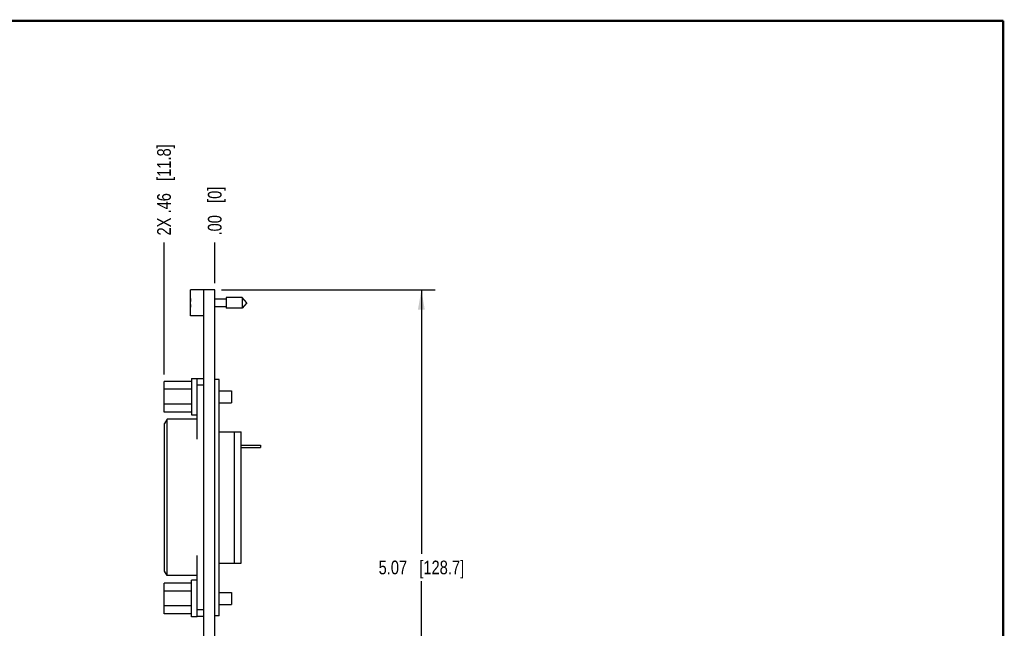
# Model space of a CAD drawing. Header units: inches. Extents: x 0.2 to 16.8, y 0.2 to 10.8.
# Tile 11 of 11: x 7.8 to 16.8, y 5.2 to 10.8. Entities that reach past the tile are written whole.
import ezdxf

# ---------------------------------------------------------------- set-up
doc = ezdxf.new("R2010")
doc.units = ezdxf.units.IN
doc.header["$LTSCALE"] = 0.935
doc.header["$MEASUREMENT"] = 0
doc.layers.get('0').update_dxf_attribs({"linetype": 'CONTINUOUS'})
doc.layers.add('DIMENSIONS', color=7, linetype='CONTINUOUS')
doc.styles.get("Standard").update_dxf_attribs({"font": 'txt', "width": 0.8})
doc.dimstyles.new('DIMSTYLE_1', dxfattribs={"dimtxt": 0.125, "dimasz": 0.18, "dimexe": 0.125, "dimexo": 0.0625, "dimgap": 0.0625, "dimtad": 0, "dimtih": 1, "dimtoh": 1, "dimzin": 4, "dimdsep": 46, "dimtxsty": 'STANDARD', "dimblk": '_FILLED', "dimblk1": '_FILLED', "dimblk2": '_FILLED', "dimcen": 0.09, "dimadec": 0, "dimazin": 0, "dimtp": 0.01, "dimtm": 0.01, "dimtfac": 1, "dimtofl": 0, "dimtmove": 0, "dimatfit": 3, "dimldrblk": '_FILLED', "dimfxl": 1, "dimtolj": 1, "dimtzin": 4, "dimarcsym": 0})
doc.dimstyles.new('DIMSTYLE_2', dxfattribs={"dimtxt": 0.125, "dimasz": 0.18, "dimexe": 0.125, "dimexo": 0.0625, "dimgap": 0.03125, "dimtad": 0, "dimtih": 1, "dimtoh": 1, "dimzin": 4, "dimdsep": 46, "dimtxsty": 'STANDARD', "dimblk": '_FILLED', "dimblk1": '_FILLED', "dimblk2": '_FILLED', "dimcen": 0.09, "dimadec": 0, "dimazin": 0, "dimtp": 0.01, "dimtm": 0.01, "dimtfac": 1, "dimtofl": 0, "dimtmove": 0, "dimatfit": 3, "dimldrblk": '_FILLED', "dimfxl": 1, "dimtolj": 1, "dimtzin": 4, "dimarcsym": 0})

# ---------------------------------------------------------------- blocks, each defined once
blk = doc.blocks.new('_FILLED')
at = {"color": 0, "linetype": 'BYBLOCK'}
blk.add_solid([(0, 0), (-1, 0.174), (-1, -0.174)], dxfattribs=at)
blk = doc.blocks.new('*D0')
at = {"layer": 'DIMENSIONS', "color": 2, "linetype": 'CONTINUOUS'}
for p, q in [((9.6158, 8.3019), (11.5643, 8.3019)), ((11.4393, 8.3019), (11.4393, 5.8944)), ((11.4393, 3.2369), (11.4393, 5.6444)), ((9.6138, 3.2369), (11.5643, 3.2369))]:
    blk.add_line(p, q, dxfattribs=at)
at = {"layer": 'DIMENSIONS', "color": 2, "linetype": 'CONTINUOUS', "xscale": 0.18, "yscale": 0.18, "zscale": 0.18}
for p, rotation in [((11.4393, 8.3019), 90), ((11.4393, 3.2369), 270)]:
    blk.add_blockref('_FILLED', p, dxfattribs=dict(at, rotation=rotation))
at = {"layer": 'DIMENSIONS', "color": 2, "linetype": 'CONTINUOUS', "insert": (11.4393, 5.8319), "char_height": 0.125, "width": 1.225, "attachment_point": 2, "line_spacing_factor": 0.9}
blk.add_mtext('5.07{\\Ftxt.shx;\\W1.000000;\\H0.125000; }[128.7]', dxfattribs=at)
blk = doc.blocks.new('*D1')
at = {"layer": 'DIMENSIONS', "color": 2, "linetype": 'CONTINUOUS'}
blk.add_line((9.5533, 8.3644), (9.5533, 8.7366), dxfattribs=at)
at = {"layer": 'DIMENSIONS', "color": 2, "linetype": 'CONTINUOUS', "insert": (9.4908, 8.7991), "char_height": 0.125, "width": 0.725, "attachment_point": 1, "rotation": 90, "line_spacing_factor": 0.9}
blk.add_mtext('.00{\\Ftxt.shx;\\W1.000000;\\H0.125000; }[0]', dxfattribs=at)
blk = doc.blocks.new('*D2')
at = {"layer": 'DIMENSIONS', "color": 2, "linetype": 'CONTINUOUS'}
blk.add_line((9.0903, 7.5304), (9.0903, 8.7366), dxfattribs=at)
at = {"layer": 'DIMENSIONS', "color": 2, "linetype": 'CONTINUOUS', "insert": (9.0278, 8.7991), "char_height": 0.125, "width": 1.325, "attachment_point": 1, "rotation": 90, "line_spacing_factor": 0.9}
blk.add_mtext('2X .46{\\Ftxt.shx;\\W1.000000;\\H0.125000; }[11.8]', dxfattribs=at)

msp = doc.modelspace()

# ---------------------------------------------------------------- linework, layer by layer
at = {"color": 7, "linetype": 'CONTINUOUS'}
for p, q in [((9.3333, 8.0654), (9.3333, 8.3024)), ((9.4533, 8.3024), (9.3333, 8.3024)), ((9.4533, 3.8589), (9.4533, 8.3024)), ((9.5533, 8.3019), (9.4533, 8.3019)), ((9.5533, 3.8519), (9.5533, 8.3019)), ((9.3333, 8.1976), (9.331, 8.1976)), ((9.657, 8.2189), (9.5533, 8.2189)), ((9.657, 8.2331), (9.657, 8.1347)), ((9.8051, 8.2331), (9.657, 8.2331)), ((9.8051, 8.2331), (9.8051, 8.1347)), ((9.8464, 8.1839), (9.8051, 8.2331)), ((9.8464, 8.1839), (9.8051, 8.1347)), ((9.331, 8.1701), (9.3333, 8.1701)), ((9.657, 8.1488), (9.5533, 8.1488)), ((9.8051, 8.1347), (9.657, 8.1347)), ((9.4533, 8.0654), (9.3333, 8.0654)), ((9.0903, 7.1879), (9.0903, 7.4679)), ((9.3403, 7.4679), (9.0903, 7.4679)), ((9.3403, 7.4943), (9.3403, 7.1609)), ((9.3403, 7.4943), (9.3933, 7.4943)), ((9.3933, 6.9406), (9.3933, 7.4943)), ((9.4533, 7.4919), (9.3933, 7.4919)), ((9.5933, 7.4859), (9.5533, 7.4859)), ((9.5933, 5.3279), (9.5933, 7.4859)), ((9.3403, 7.3957), (9.0903, 7.3957)), ((9.4533, 7.4319), (9.3933, 7.4319)), ((9.5933, 7.3829), (9.7073, 7.3829)), ((9.7073, 7.3829), (9.7073, 7.2729)), ((9.3403, 7.26), (9.0903, 7.26)), ((9.5933, 7.2729), (9.7073, 7.2729)), ((9.3403, 7.1879), (9.0903, 7.1879)), ((9.1184, 7.1219), (9.0953, 7.0819)), ((9.1184, 5.6969), (9.1184, 7.1219)), ((9.3933, 7.1219), (9.1184, 7.1219)), ((9.3403, 7.1609), (9.3933, 7.1609)), ((9.0953, 5.7369), (9.0953, 7.0819)), ((9.5933, 7.0059), (9.7953, 7.0059)), ((9.7333, 5.8079), (9.7333, 7.0059)), ((9.7953, 5.8079), (9.7953, 7.0059)), ((9.7953, 6.8849), (9.9703, 6.8849)), ((9.7953, 6.8649), (9.9703, 6.8649)), ((9.9703, 6.8849), (9.9703, 6.8649)), ((9.3933, 5.3194), (9.3933, 5.8781)), ((9.5933, 5.8079), (9.7953, 5.8079)), ((9.1184, 5.6969), (9.0953, 5.7369)), ((9.3933, 5.6969), (9.1184, 5.6969)), ((9.0903, 5.3459), (9.0903, 5.6259)), ((9.3403, 5.6259), (9.0903, 5.6259)), ((9.3933, 5.6529), (9.3403, 5.6529)), ((9.3403, 5.3194), (9.3403, 5.6529)), ((9.3403, 5.5537), (9.0903, 5.5537)), ((9.5933, 5.5409), (9.7073, 5.5409)), ((9.7073, 5.5409), (9.7073, 5.4309)), ((9.3403, 5.418), (9.0903, 5.418)), ((9.5933, 5.4309), (9.7073, 5.4309)), ((9.3403, 5.3459), (9.0903, 5.3459)), ((9.3933, 5.3194), (9.3403, 5.3194)), ((9.4533, 5.3819), (9.3933, 5.3819)), ((9.4533, 5.3219), (9.3933, 5.3219)), ((9.5933, 5.3279), (9.5533, 5.3279))]:
    msp.add_line(p, q, dxfattribs=at)
at = {"color": 7, "linetype": 'CONTINUOUS', "const_width": 0.02}
for points in [[(16.75, 10.7586), (0.25, 10.7586)], [(16.75, 0.2586), (16.75, 10.7586)]]:
    msp.add_lwpolyline(points, dxfattribs=at)
at = {"color": 7, "linetype": 'CONTINUOUS'}
for start, end in [(172.66615, 177.47677), (182.52323, 187.33385)]:
    msp.add_arc((9.6437, 8.1839), 0.313, start, end, dxfattribs=at)

# ---------------------------------------------------------------- dimensions: what is measured, and where the dimension line sits
at = {"layer": 'DIMENSIONS', "color": 2, "linetype": 'CONTINUOUS'}
dim = msp.add_ordinate_dim(feature_location=(9.0903, 7.5304), offset=(0, 1.2062), dtype=1, origin=(9.5533, 7.4679), text='2X <>', dimstyle='DIMSTYLE_2', dxfattribs=at)
dim.commit()
dim.dimension.update_dxf_attribs({"geometry": '*D2', "text_midpoint": (9.0903, 9.4616)})
dim = msp.add_ordinate_dim(feature_location=(9.5533315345, 8.3643692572), offset=(0, 0.3721978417), dtype=1, origin=(9.5533315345, 8.3018692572), dimstyle='DIMSTYLE_2', dxfattribs=at)
dim.commit()
dim.dimension.update_dxf_attribs({"geometry": '*D1', "text_midpoint": (9.5533315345, 9.1615670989)})
dim = msp.add_linear_dim(base=(11.4393315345, 8.3018692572), p1=(9.5513315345, 3.2368692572), p2=(9.5533315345, 8.3018692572), angle=90, dimstyle='DIMSTYLE_1', dxfattribs=at)
dim.commit()
dim.dimension.update_dxf_attribs({"geometry": '*D0', "text_midpoint": (11.4393315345, 5.7693692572), "dimtype": 160})

doc.saveas('drawing.dxf')
